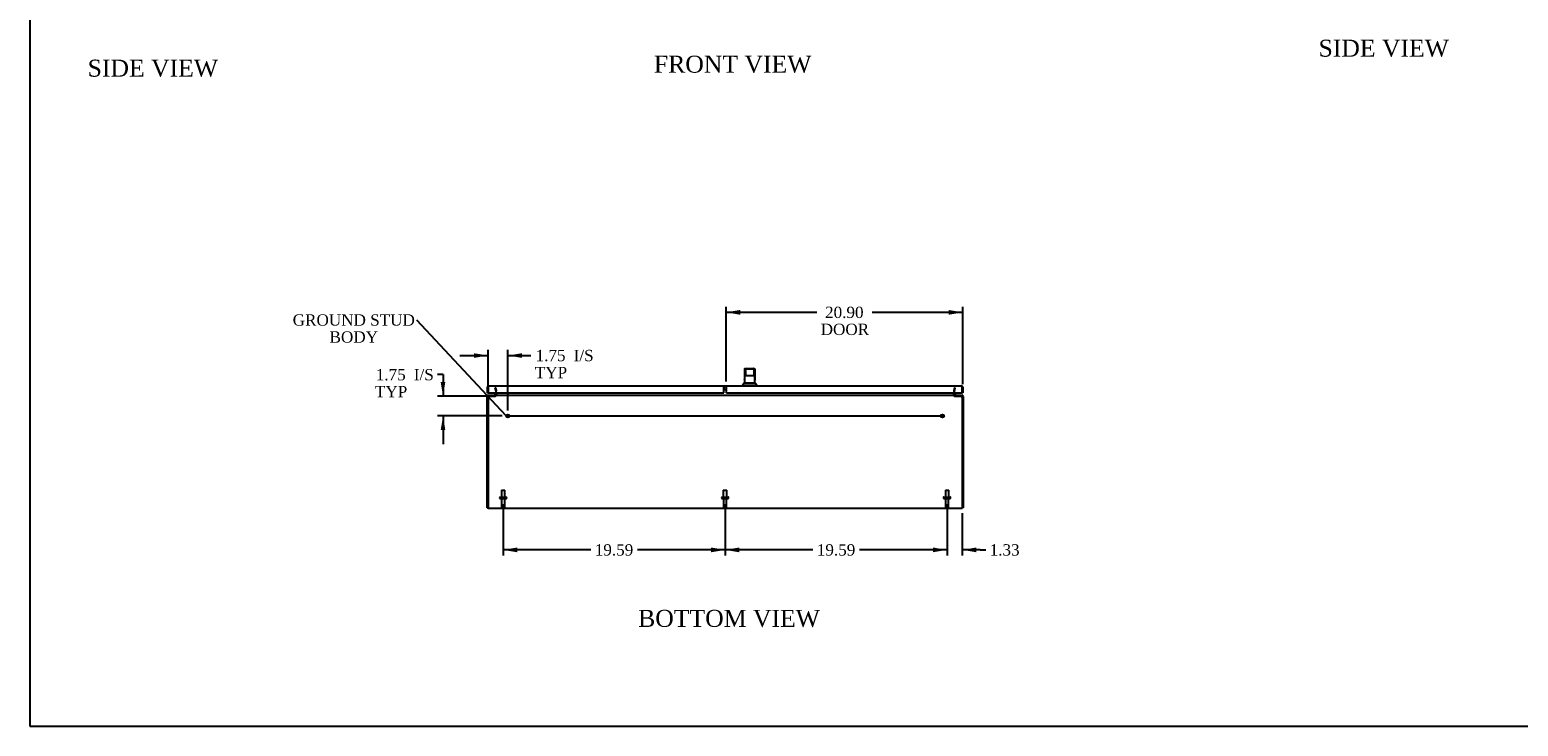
# Model space of a CAD drawing. Header units: inches. Extents: x 1 to 240, y -1 to 159.
# Tile 1 of 6: x 1 to 132, y 0 to 62. Entities that reach past the tile are written whole.
import ezdxf
from ezdxf import colors
from ezdxf.entities.mleader import LeaderData, LeaderLine
from ezdxf.enums import TextEntityAlignment as Align
from ezdxf.lldxf.tags import DXFTag
from ezdxf.math import Vec2, Vec3

# ---------------------------------------------------------------- set-up
doc = ezdxf.new("R2010")
doc.units = ezdxf.units.IN
doc.header["$MEASUREMENT"] = 0
for name, color, linetype in [('COM55247', 7, 'Continuous'), ('COM55249', 7, 'Continuous'), ('COM55771-7', 7, 'Continuous'), ('COM55832-5', 7, 'Continuous'), ('Default', 7, 'Continuous'), ('GSK11033', 7, 'Continuous'), ('GSK11136', 7, 'Continuous'), ('HAN13040', 7, 'Continuous'), ('HNG14573-1', 7, 'Continuous'), ('STD21878', 7, 'Continuous'), ('STD26098', 7, 'Continuous')]:
    doc.layers.add(name, color=color, linetype=linetype)
doc.styles.add('SEACAD_Times_New_Roman', font='times.ttf')
tags = doc.linetypes.add('CENTER2', pattern=[1.125, 0.75, -0.125, 0.125, -0.125]).pattern_tags.tags
tags[10:11] = [DXFTag(74, 4), DXFTag(75, 0), DXFTag(340, '0'), DXFTag(46, 0.0), DXFTag(50, 0.0), DXFTag(44, 0.0), DXFTag(45, 0.0)]
tags[8:9] = [DXFTag(74, 4), DXFTag(75, 0), DXFTag(340, '0'), DXFTag(46, 0.0), DXFTag(50, 0.0), DXFTag(44, 0.0), DXFTag(45, 0.0)]
tags[6:7] = [DXFTag(74, 4), DXFTag(75, 0), DXFTag(340, '0'), DXFTag(46, 0.0), DXFTag(50, 0.0), DXFTag(44, 0.0), DXFTag(45, 0.0)]
tags[4:5] = [DXFTag(74, 4), DXFTag(75, 0), DXFTag(340, '0'), DXFTag(46, 0.0), DXFTag(50, 0.0), DXFTag(44, 0.0), DXFTag(45, 0.0)]
tags = doc.linetypes.add('HIDDEN2', pattern=[0.1875, 0.125, -0.0625]).pattern_tags.tags
tags[6:7] = [DXFTag(74, 4), DXFTag(75, 0), DXFTag(340, '0'), DXFTag(46, 0.0), DXFTag(50, 0.0), DXFTag(44, 0.0), DXFTag(45, 0.0)]
tags[4:5] = [DXFTag(74, 4), DXFTag(75, 0), DXFTag(340, '0'), DXFTag(46, 0.0), DXFTag(50, 0.0), DXFTag(44, 0.0), DXFTag(45, 0.0)]
doc.dimstyles.new('HAMMOND_(STH_-_240x160)', dxfattribs={"dimtxt": 1, "dimasz": 1.25, "dimexe": 0.5, "dimexo": 0.5, "dimgap": 0.25, "dimtad": 0, "dimtih": 1, "dimtoh": 1, "dimzin": 0, "dimdsep": 46, "dimtxsty": 'SEACAD_Times_New_Roman', "dimblk1": '_SE_FILLED', "dimblk2": '_SE_FILLED', "dimsah": 1, "dimcen": 0.5, "dimadec": 0, "dimazin": 0, "dimtfac": 0.8, "dimtofl": 0, "dimtmove": 0, "dimatfit": 3, "dimfxl": 1, "dimtolj": 1, "dimtzin": 0, "dimarcsym": 0})

# ---------------------------------------------------------------- blocks, each defined once
blk = doc.blocks.new('SEANNOT_GROUP2')
at = {"layer": 'Default', "color": 7, "linetype": 'CENTER2'}
blk.add_line((43.09, 27.79), (81.58, 27.79), dxfattribs=at)
blk = doc.blocks.new('_SE_FILLED')
at = {"color": 0}
blk.add_line((0, 0), (-1, 0), dxfattribs=at)
blk.add_solid([(0, 0), (-1, -0.1665), (-1, 0.1665), (0, 0)], dxfattribs=at)
blk = doc.blocks.new('SE6')
at = {"layer": 'COM55247', "color": 7, "linetype": 'Continuous'}
for p, q in [((62.42, 30.46), (83.21, 30.46)), ((62.42, 30.35), (62.42, 30.46)), ((62.42, 30.35), (62.42, 29.96)), ((83.21, 30.46), (83.21, 30.46)), ((83.21, 30.46), (83.21, 30.46)), ((83.21, 30.46), (83.21, 30.46)), ((83.25, 30.4), (83.28, 30.44)), ((83.25, 30.35), (83.25, 30.44)), ((83.25, 30.35), (83.25, 30.4)), ((83.25, 30.35), (83.25, 30.35)), ((83.25, 29.83), (83.25, 30.35)), ((83.32, 30.35), (83.32, 29.83)), ((62.54, 29.83), (83.25, 29.83)), ((83.25, 30.13), (83.25, 29.83)), ((83.32, 29.83), (83.25, 29.83))]:
    blk.add_line(p, q, dxfattribs=at)
for centre, radius, start, end in [((83.21, 30.35), 0.108, 89.8992, 90), ((83.21, 30.35), 0.108, 54.4735, 89.7825), ((83.21, 30.35), 0.108, 0, 54.4735), ((62.54, 29.96), 0.125, 180, 270)]:
    blk.add_arc(centre, radius, start, end, dxfattribs=at)
blk.add_open_spline([(83.25, 30.44), (83.24, 30.44), (83.24, 30.45), (83.23, 30.45), (83.22, 30.46), (83.21, 30.46)], degree=3, knots=[0, 0, 0, 0, 0.5, 0.5, 1, 1, 1, 1], dxfattribs=at)
at = {"layer": 'COM55249', "color": 7, "linetype": 'Continuous'}
for p, q in [((41.35, 29.83), (41.35, 30.35)), ((41.43, 30.4), (41.4, 30.44)), ((41.43, 30.35), (41.43, 30.44)), ((41.43, 30.4), (41.43, 30.35)), ((41.43, 30.35), (41.43, 29.83)), ((41.43, 30.35), (41.43, 30.35)), ((41.46, 30.46), (62.23, 30.46)), ((41.46, 30.46), (41.46, 30.46)), ((41.46, 30.46), (41.46, 30.46)), ((41.46, 30.46), (41.46, 30.46)), ((62.23, 30.46), (62.23, 30.35)), ((62.23, 29.83), (62.23, 30.35)), ((41.35, 29.83), (41.43, 29.83)), ((41.43, 29.83), (41.43, 30.13)), ((41.43, 29.83), (62.23, 29.83))]:
    blk.add_line(p, q, dxfattribs=at)
for start, end in [(125.5265, 180), (90.2175, 125.5265), (90, 90.1008)]:
    blk.add_arc((41.46, 30.35), 0.108, start, end, dxfattribs=at)
blk.add_open_spline([(41.43, 30.44), (41.43, 30.44), (41.44, 30.45), (41.45, 30.45), (41.46, 30.46), (41.46, 30.46)], degree=3, knots=[0, 0, 0, 0, 0.5, 0.5, 1, 1, 1, 1], dxfattribs=at)
at = {"layer": 'COM55771-7', "color": 7, "linetype": 'HIDDEN2'}
for p, q in [((42.02, 30.27), (42.09, 30.28)), ((42.02, 30.27), (42.09, 29.99)), ((42.16, 30), (42.09, 30.28)), ((82.58, 30.28), (82.52, 30)), ((82.65, 30.27), (82.58, 30.28)), ((82.59, 29.99), (82.65, 30.27)), ((41.41, 29.41), (41.41, 29.51)), ((41.45, 29.54), (41.45, 29.59)), ((41.5, 29.54), (42.05, 29.54)), ((42.05, 29.54), (42.05, 29.61)), ((42.09, 29.99), (42.16, 30)), ((42.09, 29.98), (42.09, 29.99)), ((42.09, 29.98), (42.09, 29.83)), ((42.09, 29.98), (42.16, 29.98)), ((42.13, 29.62), (42.15, 29.62)), ((42.16, 29.98), (42.16, 30)), ((82.59, 29.99), (82.52, 30)), ((82.52, 30), (82.52, 29.98)), ((82.52, 29.98), (82.52, 29.65)), ((82.59, 29.98), (82.52, 29.98)), ((82.55, 29.62), (82.52, 29.62)), ((82.59, 29.99), (82.59, 29.98)), ((82.59, 29.83), (82.59, 29.98)), ((82.62, 29.54), (82.62, 29.61)), ((82.62, 29.54), (83.2, 29.54)), ((83.2, 29.54), (83.23, 29.54)), ((83.23, 29.54), (83.23, 29.59)), ((83.27, 29.51), (83.27, 29.41))]:
    blk.add_line(p, q, dxfattribs=at)
at = {"layer": 'COM55771-7', "color": 7, "linetype": 'Continuous'}
for p, q in [((41.34, 29.41), (41.34, 29.51)), ((41.41, 29.51), (41.34, 29.51)), ((41.34, 19.69), (41.34, 29.41)), ((41.45, 29.61), (41.47, 29.61)), ((41.45, 29.59), (41.45, 29.61)), ((42.09, 29.83), (42.09, 29.65)), ((42.09, 29.64), (42.13, 29.62)), ((82.59, 29.64), (82.55, 29.62)), ((82.59, 29.65), (82.59, 29.83)), ((83.2, 29.61), (83.23, 29.61)), ((83.23, 29.59), (83.23, 29.61)), ((83.27, 29.51), (83.34, 29.51)), ((83.34, 29.51), (83.34, 29.41)), ((83.34, 29.41), (83.34, 19.69)), ((41.34, 19.69), (41.41, 19.69)), ((83.34, 19.69), (83.27, 19.69))]:
    blk.add_line(p, q, dxfattribs=at)
for centre, radius, start, end in [((41.45, 29.51), 0.108, 90, 180), ((41.45, 29.51), 0.036, 112.9441, 180), ((42.05, 29.65), 0.036, 270, 341.3966), ((42.05, 29.65), 0.036, 341.3966, 0), ((42.05, 29.65), 0.108, 353.2674, 360), ((82.62, 29.65), 0.108, 180, 186.7326), ((82.62, 29.65), 0.036, 180, 198.6034), ((82.62, 29.65), 0.036, 198.6034, 270), ((83.23, 29.51), 0.108, 0, 90), ((83.23, 29.51), 0.036, 0, 67.0559)]:
    blk.add_arc(centre, radius, start, end, dxfattribs=at)
at = {"layer": 'COM55771-7', "color": 7, "linetype": 'HIDDEN2'}
for centre, radius, start, end in [((41.45, 29.51), 0.036, 90, 112.9441), ((42.05, 29.65), 0.108, 270, 341.3966), ((42.05, 29.98), 0.036, 0, 0.9462), ((42.05, 29.65), 0.108, 341.3966, 353.2674), ((42.05, 29.98), 0.108, 0, 0.9462), ((82.62, 29.98), 0.108, 179.0538, 180), ((82.62, 29.65), 0.108, 186.7326, 198.6034), ((82.62, 29.65), 0.108, 198.6034, 270), ((82.62, 29.98), 0.036, 179.0538, 180), ((83.23, 29.51), 0.036, 67.0559, 90)]:
    blk.add_arc(centre, radius, start, end, dxfattribs=at)
at = {"layer": 'COM55832-5', "color": 7, "linetype": 'Continuous'}
for p, q in [((41.41, 29.41), (41.41, 19.72)), ((83.2, 29.61), (41.47, 29.61)), ((42.16, 29.83), (42.16, 29.65)), ((42.16, 29.65), (42.16, 29.64)), ((82.52, 29.65), (82.52, 29.83)), ((82.52, 29.64), (82.52, 29.65)), ((83.27, 29.41), (83.27, 19.72)), ((41.41, 19.61), (41.41, 19.72)), ((83.27, 19.72), (83.27, 19.61)), ((83.27, 19.61), (41.41, 19.61))]:
    blk.add_line(p, q, dxfattribs=at)
for centre, radius, start, end in [((41.72, 29.41), 0.312, 161.907, 180), ((42.08, 29.76), 0.147, 273.0826, 303.7328), ((82.6, 29.76), 0.147, 236.2672, 266.9174), ((82.95, 29.41), 0.312, 0, 18.093)]:
    blk.add_arc(centre, radius, start, end, dxfattribs=at)
for points in [[(41.43, 29.51), (41.43, 29.52), (41.43, 29.54), (41.44, 29.56), (41.44, 29.58), (41.45, 29.59), (41.45, 29.6), (41.46, 29.61), (41.47, 29.61), (41.47, 29.61)], [(83.2, 29.61), (83.21, 29.61), (83.21, 29.61), (83.22, 29.6), (83.23, 29.59), (83.23, 29.58), (83.24, 29.56), (83.24, 29.54), (83.25, 29.52), (83.25, 29.51)]]:
    blk.add_open_spline(points, degree=3, knots=[0, 0, 0, 0, 0.25, 0.25, 0.5, 0.5, 0.75, 0.75, 1, 1, 1, 1], dxfattribs=at)
at = {"layer": 'GSK11033', "color": 7, "linetype": 'Continuous'}
for p, q in [((62.42, 30.42), (62.23, 30.42)), ((62.23, 30.17), (62.42, 30.17))]:
    blk.add_line(p, q, dxfattribs=at)
at = {"layer": 'GSK11136', "color": 7, "linetype": 'Continuous'}
for p, q in [((41.43, 30.38), (41.43, 30.38)), ((41.43, 30.38), (41.43, 30.13)), ((62.42, 30.38), (62.23, 30.38)), ((62.25, 30.13), (62.25, 30.38)), ((62.25, 30.38), (62.42, 30.38)), ((83.25, 30.38), (83.25, 30.38)), ((83.25, 30.13), (83.25, 30.38)), ((41.43, 30.13), (41.43, 30.13)), ((62.42, 30.13), (62.23, 30.13)), ((62.25, 30.13), (62.42, 30.13)), ((83.25, 30.13), (83.25, 30.13))]:
    blk.add_line(p, q, dxfattribs=at)
at = {"layer": 'HAN13040', "color": 7, "linetype": 'Continuous'}
for p, q in [((64.04, 31.93), (64.04, 31.86)), ((64.04, 31.86), (64.04, 31.86)), ((64.04, 31.86), (64.04, 31.86)), ((64.04, 31.86), (64.04, 31.03)), ((64.04, 31.86), (64.04, 30.71)), ((64.07, 31.96), (64.17, 31.96)), ((64.15, 31.6), (64.1, 31.6)), ((64.17, 31.96), (64.85, 31.96)), ((64.18, 31.97), (64.18, 31.96)), ((64.2, 31.99), (64.82, 31.99)), ((64.84, 31.96), (64.84, 31.97)), ((64.85, 31.96), (64.94, 31.96)), ((64.91, 31.6), (64.86, 31.6)), ((64.97, 31.93), (64.97, 31.86)), ((64.97, 31.86), (64.97, 30.96)), ((64.06, 30.71), (63.88, 30.52)), ((63.88, 30.52), (65.14, 30.52)), ((63.88, 30.52), (63.88, 30.46)), ((64.04, 31.02), (64.04, 31.03)), ((64.04, 31.01), (64.04, 31.02)), ((64.04, 30.71), (64.97, 30.71)), ((64.18, 31.33), (64.18, 31.33)), ((64.19, 31.33), (64.18, 31.33)), ((64.18, 31.33), (64.18, 31.33)), ((64.82, 31.33), (64.19, 31.33)), ((64.83, 31.33), (64.82, 31.33)), ((64.83, 31.33), (64.83, 31.33)), ((64.83, 31.33), (64.83, 31.33)), ((65.14, 30.52), (64.95, 30.71)), ((64.97, 30.96), (64.97, 30.98)), ((64.97, 30.96), (64.97, 30.96)), ((64.97, 30.71), (64.97, 30.96)), ((65.14, 30.46), (65.14, 30.52))]:
    blk.add_line(p, q, dxfattribs=at)
for centre, radius, start, end in [((64.07, 31.93), 0.03, 90, 180), ((64.2, 31.97), 0.02, 90, 180), ((64.82, 31.97), 0.02, 0, 90), ((64.94, 31.93), 0.03, 0, 90), ((64.18, 31.36), 0.029, 178.0773, 255.3998), ((64.83, 31.36), 0.0291, 284.9509, 1.8281), ((48.12, 30.83), 16.85, 0.4903, 1.4714)]:
    blk.add_arc(centre, radius, start, end, dxfattribs=at)
for centre, major_axis, ratio, start_param, end_param in [((64.07, 30.6), (0, -1.03), 0.034899, 3.266857, 4.276471), ((64.14, 31.33), (0, -0.595), 0.034921, 1.621238, 3.065333), ((64.14, 31.27), (0, 0.357), 0.034899, 4.973192, 6.2057), ((64.88, 31.33), (0, 0.595), 0.034921, 0.073399, 1.520355), ((64.87, 31.25), (0, -0.38), 0.034899, 3.221807, 4.404936), ((64.94, 30.6), (0, 1.03), 0.034899, -0.864112, -0.155384), ((64.17, 30.6), (0, 1.03), 0.034899, 0.607589, 0.612903)]:
    blk.add_ellipse(centre, major_axis=major_axis, ratio=ratio, start_param=start_param, end_param=end_param, dxfattribs=at)
at = {"layer": 'HNG14573-1', "color": 7, "linetype": 'Continuous'}
for p, q in [((41.95, 29.67), (42.01, 29.67)), ((41.95, 29.67), (41.95, 29.61)), ((42.03, 29.69), (42.03, 29.83)), ((82.64, 29.69), (82.64, 29.83)), ((82.73, 29.67), (82.67, 29.67)), ((82.73, 29.67), (82.73, 29.61))]:
    blk.add_line(p, q, dxfattribs=at)
for centre, radius, start, end in [((42.01, 29.69), 0.078, 270, 0), ((42.01, 29.69), 0.021, 270, 0), ((82.67, 29.69), 0.078, 180, 270), ((82.67, 29.69), 0.021, 180, 270)]:
    blk.add_arc(centre, radius, start, end, dxfattribs=at)
at = {"layer": 'STD21878', "color": 7, "linetype": 'HIDDEN2'}
for centre, radius in [((43.16, 27.79), 0.141), ((43.16, 27.79), 0.125), ((81.52, 27.79), 0.141), ((81.52, 27.79), 0.125)]:
    blk.add_circle(centre, radius, dxfattribs=at)
at = {"layer": 'STD26098', "color": 7, "linetype": 'HIDDEN2'}
for p, q in [((42.59, 21.25), (42.9, 21.25)), ((42.59, 21.25), (42.59, 20.62)), ((42.9, 20.62), (42.9, 21.25)), ((62.18, 21.25), (62.49, 21.25)), ((62.18, 21.25), (62.18, 20.62)), ((62.49, 20.62), (62.49, 21.25)), ((81.78, 21.25), (82.09, 21.25)), ((81.78, 21.25), (81.78, 20.62)), ((82.09, 20.62), (82.09, 21.25)), ((42.43, 20.59), (42.43, 20.55)), ((42.46, 20.62), (43.03, 20.62)), ((42.46, 20.52), (43.03, 20.52)), ((42.61, 20.52), (42.61, 19.75)), ((42.88, 19.75), (42.88, 20.52)), ((43.06, 20.55), (43.06, 20.59)), ((62.03, 20.59), (62.03, 20.55)), ((62.06, 20.62), (62.62, 20.62)), ((62.06, 20.52), (62.62, 20.52)), ((62.2, 20.52), (62.2, 19.75)), ((62.47, 19.75), (62.47, 20.52)), ((62.65, 20.55), (62.65, 20.59)), ((81.62, 20.59), (81.62, 20.55)), ((81.65, 20.62), (82.21, 20.62)), ((81.65, 20.52), (82.21, 20.52)), ((81.8, 20.52), (81.8, 19.75)), ((82.07, 19.75), (82.07, 20.52)), ((82.24, 20.55), (82.24, 20.59)), ((42.67, 19.69), (42.82, 19.69)), ((62.26, 19.69), (62.41, 19.69)), ((81.86, 19.69), (82.01, 19.69))]:
    blk.add_line(p, q, dxfattribs=at)
for centre, radius, start, end in [((42.46, 20.59), 0.03, 90, 180), ((42.46, 20.55), 0.03, 180, 270), ((42.67, 19.75), 0.06, 180, 270), ((42.82, 19.75), 0.06, 270, 0), ((43.03, 20.59), 0.03, 0, 90), ((43.03, 20.55), 0.03, 270, 0), ((62.06, 20.59), 0.03, 90, 180), ((62.06, 20.55), 0.03, 180, 270), ((62.26, 19.75), 0.06, 180, 270), ((62.41, 19.75), 0.06, 270, 0), ((62.62, 20.59), 0.03, 0, 90), ((62.62, 20.55), 0.03, 270, 0), ((81.65, 20.59), 0.03, 90, 180), ((81.65, 20.55), 0.03, 180, 270), ((81.86, 19.75), 0.06, 180, 270), ((82.01, 19.75), 0.06, 270, 0), ((82.21, 20.59), 0.03, 0, 90), ((82.21, 20.55), 0.03, 270, 0)]:
    blk.add_arc(centre, radius, start, end, dxfattribs=at)
blk = doc.blocks.new('DMBLK2667')
at = {"layer": 'Default', "linetype": 'Continuous'}
for points in [[(80.68, 15.76), (81.93, 15.97), (80.68, 16.18)], [(84.52, 15.76), (84.52, 16.18), (83.27, 15.97)]]:
    blk.add_hatch(color=7, dxfattribs=at).paths.add_polyline_path(points)
at = {"layer": 'Default', "color": 7, "linetype": 'Continuous'}
for p, q in [((81.93, 20.02), (81.93, 15.47)), ((83.27, 19.22), (83.27, 15.47)), ((81.93, 15.97), (79.43, 15.97)), ((84.84, 15.97), (83.27, 15.97)), ((84.84, 15.97), (85.34, 15.97))]:
    blk.add_line(p, q, dxfattribs=at)
at = {"layer": 'Default', "color": 7, "linetype": 'Continuous', "style": 'SEACAD_Times_New_Roman'}
blk.add_text('1.33', height=1, dxfattribs=at).set_placement((85.69, 16.47), align=Align.TOP_LEFT)
blk = doc.blocks.new('DMBLK2668')
at = {"layer": 'Default', "linetype": 'Continuous'}
for points in [[(63.59, 15.76), (63.59, 16.18), (62.34, 15.97)], [(80.68, 15.76), (81.93, 15.97), (80.68, 16.18)]]:
    blk.add_hatch(color=7, dxfattribs=at).paths.add_polyline_path(points)
at = {"layer": 'Default', "color": 7, "linetype": 'Continuous'}
for p, q in [((62.34, 20.02), (62.34, 15.47)), ((81.93, 20.02), (81.93, 15.47)), ((70.08, 15.97), (62.34, 15.97)), ((81.93, 15.97), (74.19, 15.97))]:
    blk.add_line(p, q, dxfattribs=at)
at = {"layer": 'Default', "color": 7, "linetype": 'Continuous', "style": 'SEACAD_Times_New_Roman'}
blk.add_text('19.59', height=1, dxfattribs=at).set_placement((70.43, 16.47), align=Align.TOP_LEFT)
blk = doc.blocks.new('DMBLK2669')
at = {"layer": 'Default', "linetype": 'Continuous'}
for points in [[(43.99, 15.76), (43.99, 16.18), (42.74, 15.97)], [(61.09, 15.76), (62.34, 15.97), (61.09, 16.18)]]:
    blk.add_hatch(color=7, dxfattribs=at).paths.add_polyline_path(points)
at = {"layer": 'Default', "color": 7, "linetype": 'Continuous'}
for p, q in [((42.74, 20.02), (42.74, 15.47)), ((62.34, 20.02), (62.34, 15.47)), ((50.48, 15.97), (42.74, 15.97)), ((62.34, 15.97), (54.6, 15.97))]:
    blk.add_line(p, q, dxfattribs=at)
at = {"layer": 'Default', "color": 7, "linetype": 'Continuous', "style": 'SEACAD_Times_New_Roman'}
blk.add_text('19.59', height=1, dxfattribs=at).set_placement((50.83, 16.47), align=Align.TOP_LEFT)
blk = doc.blocks.new('DMBLK2673')
at = {"layer": 'Default', "linetype": 'Continuous'}
for points in [[(40.16, 33.33), (40.16, 32.92), (41.41, 33.13)], [(44.41, 33.33), (43.16, 33.13), (44.41, 32.92)]]:
    blk.add_hatch(color=7, dxfattribs=at).paths.add_polyline_path(points)
at = {"layer": 'Default', "color": 7, "linetype": 'Continuous'}
for p, q in [((38.91, 33.13), (41.41, 33.13)), ((41.41, 29.91), (41.41, 33.63)), ((43.16, 28.29), (43.16, 33.63)), ((43.16, 33.13), (44.69, 33.13)), ((44.69, 33.13), (45.19, 33.13))]:
    blk.add_line(p, q, dxfattribs=at)
at = {"layer": 'Default', "color": 7, "linetype": 'Continuous', "style": 'SEACAD_Times_New_Roman'}
for s, p in [('1.75', (45.61, 33.63)), ('I/S', (48.97, 33.63)), ('TYP', (45.54, 32.13))]:
    blk.add_text(s, height=1, dxfattribs=at).set_placement(p, align=Align.TOP_LEFT)
blk = doc.blocks.new('DMBLK2674')
at = {"layer": 'Default', "linetype": 'Continuous'}
for points in [[(37.23, 30.79), (37.44, 29.54), (37.64, 30.79)], [(37.23, 26.54), (37.64, 26.54), (37.44, 27.79)]]:
    blk.add_hatch(color=7, dxfattribs=at).paths.add_polyline_path(points)
at = {"layer": 'Default', "color": 7, "linetype": 'Continuous'}
for p, q in [((37.44, 31.44), (36.94, 31.44)), ((37.44, 31.44), (37.44, 29.54)), ((41.27, 29.54), (36.94, 29.54)), ((42.66, 27.79), (36.94, 27.79)), ((37.44, 27.79), (37.44, 25.29))]:
    blk.add_line(p, q, dxfattribs=at)
at = {"layer": 'Default', "color": 7, "linetype": 'Continuous', "style": 'SEACAD_Times_New_Roman'}
for s, p in [('1.75', (31.5, 31.94)), ('I/S', (34.86, 31.94)), ('TYP', (31.43, 30.44))]:
    blk.add_text(s, height=1, dxfattribs=at).set_placement(p, align=Align.TOP_LEFT)
blk = doc.blocks.new('DMBLK2681')
at = {"layer": 'Default', "linetype": 'Continuous'}
for points in [[(63.67, 37.15), (62.42, 36.94), (63.67, 36.73)], [(82.07, 37.15), (82.07, 36.73), (83.32, 36.94)]]:
    blk.add_hatch(color=7, dxfattribs=at).paths.add_polyline_path(points)
at = {"layer": 'Default', "color": 7, "linetype": 'Continuous'}
for p, q in [((62.42, 30.85), (62.42, 37.44)), ((70.42, 36.94), (62.42, 36.94)), ((83.32, 36.94), (75.32, 36.94)), ((83.32, 30.59), (83.32, 37.44))]:
    blk.add_line(p, q, dxfattribs=at)
at = {"layer": 'Default', "color": 7, "linetype": 'Continuous', "style": 'SEACAD_Times_New_Roman'}
for s, p in [('20.90', (71.16, 37.44)), ('DOOR', (70.77, 35.94))]:
    blk.add_text(s, height=1, dxfattribs=at).set_placement(p, align=Align.TOP_LEFT)
blk = doc.blocks.new('BORDER')
at = {"layer": 'Default', "color": 7, "linetype": 'Continuous'}
for p, q in [((-41.86, 27.86), (-41.86, 0)), ((-41.86, 0), (0, 0))]:
    blk.add_line(p, q, dxfattribs=at)

msp = doc.modelspace()

# ---------------------------------------------------------------- block references
at = {"layer": 'Default', "color": 7, "xscale": 5.7, "yscale": 5.7, "zscale": 5.7}
msp.add_blockref('BORDER', (239.562, 0.401), dxfattribs=at)
at = {"layer": 'Default'}
for name in ['SE6', 'SEANNOT_GROUP2']:
    msp.add_blockref(name, (0, 0), dxfattribs=at)

# ---------------------------------------------------------------- texts
at = {"layer": 'Default', "color": 7, "linetype": 'Continuous', "style": 'SEACAD_Times_New_Roman'}
for s, p in [('SIDE VIEW', (114.718, 61.013)), ('SIDE VIEW', (6.068, 59.249)), ('FRONT VIEW', (56.054, 59.6)), ('BOTTOM VIEW', (54.662, 10.675))]:
    msp.add_text(s, height=1.5, dxfattribs=at).set_placement(p, align=Align.TOP_LEFT)

# ---------------------------------------------------------------- dimensions: what is measured, and where the dimension line sits
at = {"layer": 'Default', "color": 7, "linetype": 'Continuous'}
for base, p1, p2, text, picture, middle in [((62.42, 36.941), (83.322, 30.089), (62.42, 30.348), '\\A1;<>\\PDOOR', 'DMBLK2681', (72.871, 36.941)), ((42.744, 15.967), (62.338, 20.523), (42.744, 20.523), '\\A1;<>', 'DMBLK2669', (52.541, 15.967)), ((62.338, 15.967), (81.932, 20.523), (62.338, 20.523), '\\A1;<>', 'DMBLK2668', (72.135, 15.967))]:
    dim = msp.add_linear_dim(base=base, p1=p1, p2=p2, text=text, dimstyle='HAMMOND_(STH_-_240x160)', dxfattribs=at)
    dim.commit()
    dim.dimension.update_dxf_attribs({"geometry": picture, "text_midpoint": middle, "dimtype": 160})
for base, p1, p2, text, picture, middle in [((43.16, 33.126), (41.41, 29.409), (43.16, 27.792), '\\A1;<> I/S\\PTYP', 'DMBLK2673', (45.191, 33.126)), ((81.932, 15.967), (83.266, 19.722), (81.932, 20.523), '\\A1;<>', 'DMBLK2667', (85.342, 15.967))]:
    dim = msp.add_linear_dim(base=base, p1=p1, p2=p2, text=text, dimstyle='HAMMOND_(STH_-_240x160)', override={"dimtmove": 1}, dxfattribs=at)
    dim.commit()
    dim.dimension.update_dxf_attribs({"geometry": picture, "text_midpoint": middle, "dimtype": 160})
dim = msp.add_linear_dim(base=(37.436, 27.792), p1=(41.766, 29.542), p2=(43.16, 27.792), angle=90, text='\\A1;<> I/S\\PTYP', dimstyle='HAMMOND_(STH_-_240x160)', override={"dimtmove": 1}, dxfattribs=at)
dim.commit()
dim.dimension.update_dxf_attribs({"geometry": 'DMBLK2674', "text_midpoint": (36.936, 31.443), "dimtype": 160})

# ---------------------------------------------------------------- leaders
ml = msp.add_multileader_mtext('Standard', dxfattribs=at)
ml.set_content('{\\pxsm0.9;\\fTimes New Roman|b0||i0||c0|p34;\\W1.;GROUND STUD\\PBODY\\P}', color=7)
ml.set_leader_properties()
ml.set_arrow_properties(name='_SE_FILLED')
ml.build(insert=Vec2(0, 0))
ml.multileader.update_dxf_attribs({"dogleg_length": 0, "arrow_head_size": 1.25})
ctx = ml.context
ctx.base_point, ctx.char_height, ctx.arrow_head_size, ctx.landing_gap_size = Vec3(24.25, 35.844), 1, 1.25, 0.35
ctx.text_align_type = 1
notes = []
notes.append((ctx, [(0, (1, 1, 0), (35.131, 36.254), (-1, 0), 0, [(0, [(43.019, 27.792)], 0, [])])]))
ctx.mtext.insert, ctx.mtext.alignment = Vec3(29.561, 36.765), 2
for ctx, leaders in notes:
    for number, flags, end, landing, length, lines in leaders:
        leader = LeaderData()
        leader.index, (leader.has_last_leader_line, leader.has_dogleg_vector, leader.attachment_direction) = number, flags
        leader.last_leader_point, leader.dogleg_vector, leader.dogleg_length = Vec3(end), Vec3(landing), length
        for number, points, colour, breaks in lines:
            line = LeaderLine()
            line.index, line.vertices, line.color, line.breaks = number, Vec3.list(points), colors.encode_raw_color(colour), breaks
            leader.lines.append(line)
        ctx.leaders.append(leader)

doc.saveas('drawing.dxf')
